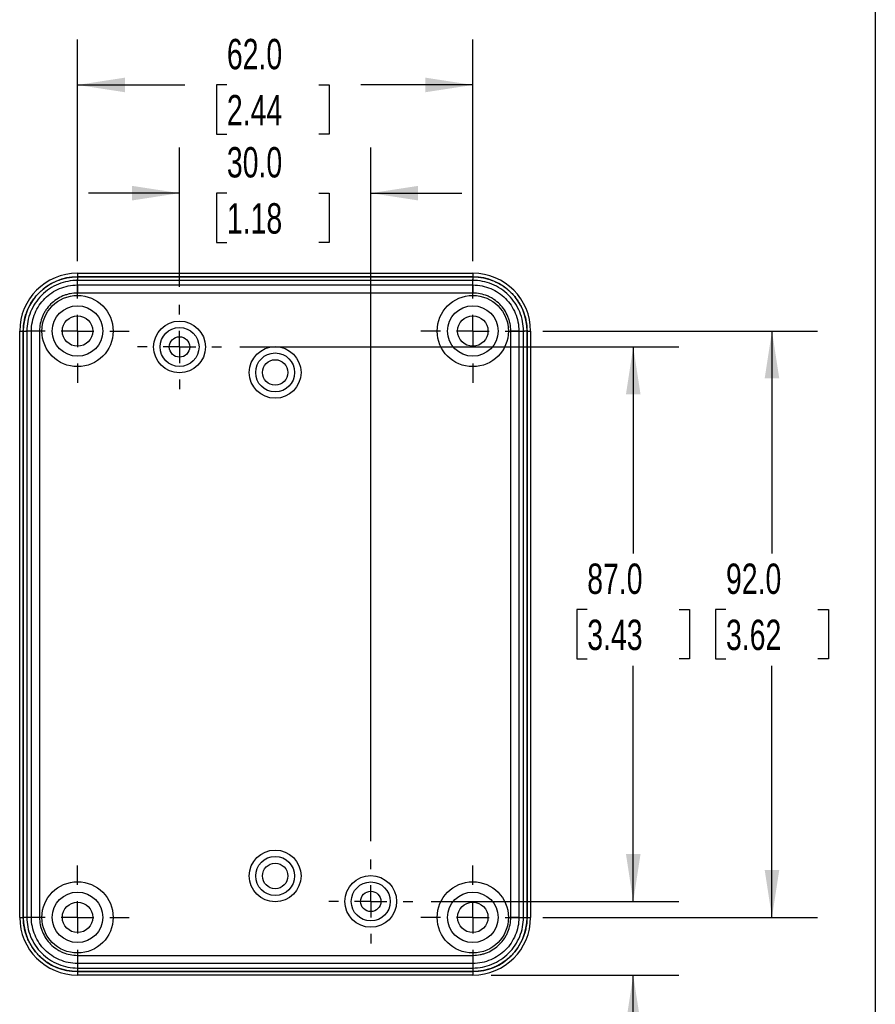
# Model space of a CAD drawing. Header units: millimetres. Extents: x 6 to 273, y 6 to 210.
# Tile 8 of 10: x 213 to 273, y 79 to 148. Entities that reach past the tile are written whole.
import ezdxf

# ---------------------------------------------------------------- set-up
doc = ezdxf.new("R2010")
doc.units = ezdxf.units.MM
doc.linetypes.add('CENTERX2', pattern=[20.32, 12.7, -2.54, 2.54, -2.54])
for name, color, linetype in [('CENTER', 40, 'CENTERX2'), ('DIMENSIONS', 140, 'Continuous'), ('TEXT', 140, 'Continuous')]:
    doc.layers.add(name, color=color, linetype=linetype)
doc.styles.add('SLDTEXTSTYLE0', font='TXT', dxfattribs={"width": 0.7})
doc.dimstyles.new('SLDDIMSTYLE2', dxfattribs={"dimtxt": 2.158008, "dimasz": 3.302, "dimexe": 0, "dimexo": 0.0625, "dimgap": 0.539502, "dimtad": 0, "dimtih": 1, "dimtoh": 1, "dimdec": 1, "dimlfac": 2.25, "dimrnd": 1e-09, "dimzin": 12, "dimdsep": 46, "dimtxsty": 'SLDTEXTSTYLE0', "dimsah": 1, "dimcen": 0.09, "dimadec": 0, "dimazin": 3, "dimtfac": 1, "dimtdec": 1, "dimtmove": 0, "dimatfit": 0, "dimfxl": 0, "dimfrac": 2, "dimtolj": 1, "dimtzin": 12, "dimarcsym": 0})
doc.dimstyles.new('SLDDIMSTYLE3', dxfattribs={"dimtxt": 2.158008, "dimasz": 3.302, "dimexe": 0, "dimexo": 0.0625, "dimgap": 0.539502, "dimtad": 0, "dimtih": 1, "dimtoh": 1, "dimdec": 1, "dimlfac": 2.25, "dimrnd": 1e-09, "dimzin": 4, "dimdsep": 46, "dimtxsty": 'SLDTEXTSTYLE0', "dimsah": 1, "dimcen": 0.09, "dimadec": 0, "dimazin": 1, "dimtfac": 1, "dimtdec": 1, "dimtofl": 0, "dimtmove": 0, "dimatfit": 3, "dimfxl": 0, "dimfrac": 2, "dimtolj": 1, "dimtzin": 12, "dimarcsym": 0})
doc.dimstyles.new('SLDDIMSTYLE4', dxfattribs={"dimtxt": 2.158008, "dimasz": 3.302, "dimexe": 0, "dimexo": 0.0625, "dimgap": 0.539502, "dimtad": 0, "dimtih": 1, "dimtoh": 1, "dimdec": 1, "dimlfac": 2.25, "dimrnd": 1e-09, "dimzin": 4, "dimdsep": 46, "dimtxsty": 'SLDTEXTSTYLE0', "dimsah": 1, "dimcen": 0.09, "dimadec": 0, "dimazin": 1, "dimtfac": 1, "dimtdec": 1, "dimtmove": 0, "dimatfit": 0, "dimfxl": 0, "dimfrac": 2, "dimtolj": 1, "dimtzin": 12, "dimarcsym": 0})

# ---------------------------------------------------------------- blocks, each defined once
blk = doc.blocks.new('_D_9')
at = {"layer": 'DIMENSIONS'}
for p, q in [((224.547, 129.458), (224.547, 139.158)), ((237.88, 90.792), (237.88, 139.158)), ((224.547, 135.983), (218.197, 135.983)), ((227.849, 135.983), (227.124, 135.983)), ((227.124, 135.983), (227.124, 132.553)), ((234.261, 135.983), (234.986, 135.983)), ((234.986, 135.983), (234.986, 132.553)), ((237.88, 135.983), (244.23, 135.983)), ((227.124, 132.553), (227.849, 132.553)), ((234.986, 132.553), (234.261, 132.553))]:
    blk.add_line(p, q, dxfattribs=at)
for points in [[(224.547, 135.983), (221.245, 136.491), (221.245, 135.475)], [(237.88, 135.983), (241.182, 135.475), (241.182, 136.491)]]:
    blk.add_solid(points, dxfattribs=at)
at = {"layer": 'DIMENSIONS', "char_height": 2.1167, "attachment_point": 1, "style": 'SLDTEXTSTYLE0'}
for s, insert in [('30.0', (227.849, 139.195)), ('1.18', (227.849, 135.282))]:
    blk.add_mtext(s, dxfattribs=dict(at, insert=insert))
blk = doc.blocks.new('_D_10')
at = {"layer": 'DIMENSIONS'}
for p, q in [((228.749, 125.257), (259.351, 125.257)), ((256.176, 125.257), (256.176, 110.854)), ((252.969, 106.941), (252.245, 106.941)), ((252.245, 106.941), (252.245, 103.511)), ((259.382, 106.941), (260.107, 106.941)), ((260.107, 106.941), (260.107, 103.511)), ((252.245, 103.511), (252.969, 103.511)), ((256.176, 86.59), (256.176, 103.028)), ((260.107, 103.511), (259.382, 103.511)), ((242.082, 86.59), (259.351, 86.59))]:
    blk.add_line(p, q, dxfattribs=at)
for points in [[(256.176, 125.257), (255.668, 121.955), (256.684, 121.955)], [(256.176, 86.59), (256.684, 89.892), (255.668, 89.892)]]:
    blk.add_solid(points, dxfattribs=at)
at = {"layer": 'DIMENSIONS', "char_height": 2.1167, "attachment_point": 1, "style": 'SLDTEXTSTYLE0'}
for s, insert in [('87.0', (252.969, 110.152)), ('3.43', (252.969, 106.24))]:
    blk.add_mtext(s, dxfattribs=dict(at, insert=insert))
blk = doc.blocks.new('_D_11')
at = {"layer": 'DIMENSIONS'}
for p, q in [((256.176, 86.59), (256.176, 92.94)), ((242.082, 86.59), (259.351, 86.59)), ((246.262, 81.449), (259.351, 81.449)), ((256.176, 73.858), (256.176, 81.449)), ((259.7, 73.858), (256.176, 73.858)), ((263.59, 73.858), (262.866, 73.858)), ((262.866, 73.858), (262.866, 70.428)), ((270.003, 73.858), (270.728, 73.858)), ((270.728, 73.858), (270.728, 70.428)), ((262.866, 70.428), (263.59, 70.428)), ((270.728, 70.428), (270.003, 70.428))]:
    blk.add_line(p, q, dxfattribs=at)
for points in [[(256.176, 86.59), (256.684, 89.892), (255.668, 89.892)], [(256.176, 81.449), (255.668, 78.147), (256.684, 78.147)]]:
    blk.add_solid(points, dxfattribs=at)
at = {"layer": 'DIMENSIONS', "char_height": 2.1167, "attachment_point": 1, "style": 'SLDTEXTSTYLE0'}
for s, insert in [('11.6', (263.59, 77.07)), ('0.46', (263.59, 73.157))]:
    blk.add_mtext(s, dxfattribs=dict(at, insert=insert))
blk = doc.blocks.new('_D_12')
at = {"layer": 'DIMENSIONS'}
for p, q in [((217.436, 131.25), (217.436, 146.704)), ((244.992, 131.25), (244.992, 146.704)), ((217.436, 143.529), (224.925, 143.529)), ((227.849, 143.529), (227.124, 143.529)), ((227.124, 143.529), (227.124, 140.099)), ((234.261, 143.529), (234.986, 143.529)), ((234.986, 143.529), (234.986, 140.099)), ((244.992, 143.529), (237.186, 143.529)), ((227.124, 140.099), (227.849, 140.099)), ((234.986, 140.099), (234.261, 140.099))]:
    blk.add_line(p, q, dxfattribs=at)
for points in [[(217.436, 143.529), (220.738, 143.021), (220.738, 144.037)], [(244.992, 143.529), (241.69, 144.037), (241.69, 143.021)]]:
    blk.add_solid(points, dxfattribs=at)
at = {"layer": 'DIMENSIONS', "char_height": 2.1167, "attachment_point": 1, "style": 'SLDTEXTSTYLE0'}
for s, insert in [('62.0', (227.849, 146.74)), ('2.44', (227.849, 142.828))]:
    blk.add_mtext(s, dxfattribs=dict(at, insert=insert))
blk = doc.blocks.new('_D_13')
at = {"layer": 'DIMENSIONS'}
for p, q in [((249.874, 126.368), (269.022, 126.368)), ((265.847, 126.368), (265.847, 110.854)), ((262.641, 106.941), (261.916, 106.941)), ((261.916, 106.941), (261.916, 103.511)), ((269.054, 106.941), (269.778, 106.941)), ((269.778, 106.941), (269.778, 103.511)), ((261.916, 103.511), (262.641, 103.511)), ((265.847, 85.479), (265.847, 103.028)), ((269.778, 103.511), (269.054, 103.511)), ((249.874, 85.479), (269.022, 85.479))]:
    blk.add_line(p, q, dxfattribs=at)
for points in [[(265.847, 126.368), (265.339, 123.066), (266.355, 123.066)], [(265.847, 85.479), (266.355, 88.781), (265.339, 88.781)]]:
    blk.add_solid(points, dxfattribs=at)
at = {"layer": 'DIMENSIONS', "char_height": 2.1167, "attachment_point": 1, "style": 'SLDTEXTSTYLE0'}
for s, insert in [('92.0', (262.641, 110.152)), ('3.62', (262.641, 106.24))]:
    blk.add_mtext(s, dxfattribs=dict(at, insert=insert))
blk = doc.blocks.new('SW_CENTERMARKSYMBOL_5')
at = {"layer": 'CENTER', "color": 0}
for p, q in [((0, 2.258), (0, 3.612)), ((0, 0), (0, 1.129)), ((-2.258, 0), (-3.612, 0)), ((0, 0), (-1.129, 0)), ((0, 0), (0, -1.129)), ((0, 0), (1.129, 0)), ((2.258, 0), (3.612, 0)), ((0, -2.258), (0, -3.612))]:
    blk.add_line(p, q, dxfattribs=at)
blk = doc.blocks.new('SW_CENTERMARKSYMBOL_6')
at = {"layer": 'CENTER', "color": 0}
for p, q in [((0, 2.258), (0, 3.612)), ((0, 0), (0, 1.129)), ((-2.258, 0), (-3.612, 0)), ((0, 0), (-1.129, 0)), ((0, 0), (0, -1.129)), ((0, 0), (1.129, 0)), ((2.258, 0), (3.612, 0)), ((0, -2.258), (0, -3.612))]:
    blk.add_line(p, q, dxfattribs=at)
blk = doc.blocks.new('SW_CENTERMARKSYMBOL_7')
at = {"layer": 'CENTER', "color": 0}
for p, q in [((0, 2.258), (0, 2.932)), ((0, 0), (0, 1.129)), ((-2.258, 0), (-2.932, 0)), ((0, 0), (-1.129, 0)), ((0, 0), (0, -1.129)), ((0, 0), (1.129, 0)), ((2.258, 0), (2.932, 0)), ((0, -2.258), (0, -2.932))]:
    blk.add_line(p, q, dxfattribs=at)
blk = doc.blocks.new('SW_CENTERMARKSYMBOL_8')
at = {"layer": 'CENTER', "color": 0}
for p, q in [((0, 2.258), (0, 2.932)), ((0, 0), (0, 1.129)), ((-2.258, 0), (-2.932, 0)), ((0, 0), (-1.129, 0)), ((0, 0), (0, -1.129)), ((0, 0), (1.129, 0)), ((2.258, 0), (2.932, 0)), ((0, -2.258), (0, -2.932))]:
    blk.add_line(p, q, dxfattribs=at)
blk = doc.blocks.new('SW_CENTERMARKSYMBOL_9')
at = {"layer": 'CENTER', "color": 0}
for p, q in [((0, 2.258), (0, 3.612)), ((0, 0), (0, 1.129)), ((-2.258, 0), (-3.612, 0)), ((0, 0), (-1.129, 0)), ((0, 0), (0, -1.129)), ((0, 0), (1.129, 0)), ((2.258, 0), (3.612, 0)), ((0, -2.258), (0, -3.612))]:
    blk.add_line(p, q, dxfattribs=at)
blk = doc.blocks.new('SW_CENTERMARKSYMBOL_10')
at = {"layer": 'CENTER', "color": 0}
for p, q in [((0, 2.258), (0, 3.612)), ((0, 0), (0, 1.129)), ((-2.258, 0), (-3.612, 0)), ((0, 0), (-1.129, 0)), ((0, 0), (0, -1.129)), ((0, 0), (1.129, 0)), ((2.258, 0), (3.612, 0)), ((0, -2.258), (0, -3.612))]:
    blk.add_line(p, q, dxfattribs=at)

msp = doc.modelspace()

# ---------------------------------------------------------------- linework, layer by layer
at = {"color": 7, "linetype": 'Continuous', "lineweight": 25}
for p, q in [((217.436, 130.398), (244.992, 130.398)), ((217.436, 130.398), (217.436, 130.149)), ((244.992, 130.149), (217.436, 130.149)), ((217.436, 130.147), (217.436, 129.898)), ((217.436, 130.147), (244.992, 130.147)), ((244.992, 129.898), (217.436, 129.898)), ((244.992, 130.398), (244.992, 130.149)), ((244.992, 130.147), (244.992, 129.898)), ((217.436, 129.58), (217.436, 129.016)), ((217.436, 129.58), (244.992, 129.58)), ((244.992, 129.58), (244.992, 129.016)), ((244.992, 129.016), (217.436, 129.016)), ((213.406, 85.479), (213.406, 126.368)), ((213.406, 126.368), (213.654, 126.368)), ((213.654, 126.368), (213.654, 85.479)), ((213.657, 126.368), (213.905, 126.368)), ((213.657, 85.479), (213.657, 126.368)), ((213.905, 126.368), (213.905, 85.479)), ((214.223, 85.479), (214.223, 126.368)), ((214.787, 126.368), (214.223, 126.368)), ((214.787, 126.368), (214.787, 85.479)), ((247.64, 85.479), (247.64, 126.368)), ((248.205, 126.368), (247.64, 126.368)), ((248.205, 126.368), (248.205, 85.479)), ((248.523, 85.479), (248.523, 126.368)), ((248.771, 126.368), (248.523, 126.368)), ((248.771, 126.368), (248.771, 85.479)), ((248.774, 85.479), (248.774, 126.368)), ((248.774, 126.368), (249.022, 126.368)), ((249.022, 126.368), (249.022, 85.479)), ((213.406, 85.479), (213.654, 85.479)), ((213.905, 85.479), (213.657, 85.479)), ((214.787, 85.479), (214.223, 85.479)), ((248.205, 85.479), (247.64, 85.479)), ((248.523, 85.479), (248.771, 85.479)), ((248.774, 85.479), (249.022, 85.479)), ((217.436, 82.831), (244.992, 82.831)), ((217.436, 82.831), (217.436, 82.266)), ((244.992, 82.831), (244.992, 82.266)), ((244.992, 82.266), (217.436, 82.266)), ((217.436, 81.948), (244.992, 81.948)), ((217.436, 81.948), (217.436, 81.7)), ((244.992, 81.948), (244.992, 81.7)), ((244.992, 81.7), (217.436, 81.7)), ((217.436, 81.697), (244.992, 81.697)), ((217.436, 81.697), (217.436, 81.449)), ((244.992, 81.449), (217.436, 81.449)), ((244.992, 81.697), (244.992, 81.449))]:
    msp.add_line(p, q, dxfattribs=at)
for centre, radius in [((217.436, 126.368), 2.484), ((244.992, 126.368), 2.484), ((217.436, 126.368), 1.761), ((244.992, 126.368), 1.761), ((217.436, 126.368), 1.058), ((224.547, 125.257), 1.803), ((244.992, 126.368), 1.058), ((224.547, 125.257), 1.359), ((224.547, 125.257), 0.711), ((231.214, 123.478), 1.803), ((231.214, 123.478), 1.359), ((231.214, 123.478), 0.889), ((231.214, 88.369), 1.803), ((231.214, 88.369), 1.359), ((231.214, 88.369), 0.889), ((217.436, 85.479), 2.484), ((237.88, 86.59), 1.803), ((237.88, 86.59), 1.359), ((244.992, 85.479), 2.484), ((217.436, 85.479), 1.761), ((237.88, 86.59), 0.711), ((244.992, 85.479), 1.761), ((217.436, 85.479), 1.058), ((244.992, 85.479), 1.058)]:
    msp.add_circle(centre, radius, dxfattribs=at)
for centre, radius, start, end in [((217.436, 126.368), 4.03, 90, 180), ((217.436, 126.368), 3.782, 90, 180), ((244.992, 126.368), 4.03, 360, 90), ((244.992, 126.368), 3.782, 360, 90), ((217.436, 85.479), 4.03, 180, 270), ((217.436, 85.479), 3.782, 180, 270), ((244.992, 85.479), 3.782, 270, 0), ((244.992, 85.479), 4.03, 270, 0)]:
    msp.add_arc(centre, radius, start, end, dxfattribs=at)
for points, knots in [([(213.657, 126.368), (213.657, 126.617), (213.681, 126.863), (213.753, 127.225), (213.783, 127.345), (213.855, 127.582), (213.897, 127.7), (214.039, 128.043), (214.155, 128.26), (214.429, 128.671), (214.589, 128.865), (214.937, 129.214), (215.127, 129.37), (215.437, 129.577), (215.544, 129.641), (215.762, 129.758), (215.873, 129.811), (216.1, 129.905), (216.216, 129.947), (216.452, 130.019), (216.573, 130.049), (216.939, 130.122), (217.186, 130.147), (217.436, 130.147)], [0, 0, 0, 0, 0.00166099, 0.00166099, 0.00249149, 0.00249149, 0.00332199, 0.00332199, 0.00498298, 0.00498298, 0.00664397, 0.00664397, 0.00830497, 0.00830497, 0.00913546, 0.00913546, 0.00996596, 0.00996596, 0.01079645, 0.01079645, 0.01162695, 0.01162695, 0.01328794, 0.01328794, 0.01328794, 0.01328794]), ([(244.992, 130.147), (245.241, 130.147), (245.487, 130.122), (245.849, 130.05), (245.969, 130.02), (246.206, 129.949), (246.324, 129.906), (246.667, 129.764), (246.884, 129.648), (247.295, 129.374), (247.489, 129.215), (247.838, 128.866), (247.994, 128.676), (248.201, 128.367), (248.265, 128.259), (248.382, 128.041), (248.435, 127.93), (248.529, 127.703), (248.571, 127.587), (248.643, 127.351), (248.673, 127.23), (248.746, 126.864), (248.771, 126.617), (248.771, 126.368)], [0, 0, 0, 0, 0.00166099, 0.00166099, 0.00249149, 0.00249149, 0.00332199, 0.00332199, 0.00498298, 0.00498298, 0.00664398, 0.00664398, 0.00830497, 0.00830497, 0.00913547, 0.00913547, 0.00996597, 0.00996597, 0.01079647, 0.01079647, 0.01162696, 0.01162696, 0.01328796, 0.01328796, 0.01328796, 0.01328796]), ([(217.436, 129.016), (217.261, 129.016), (217.089, 128.999), (216.835, 128.948), (216.751, 128.928), (216.585, 128.877), (216.502, 128.848), (216.262, 128.748), (216.11, 128.667), (215.822, 128.475), (215.686, 128.363), (215.441, 128.119), (215.332, 127.986), (215.187, 127.769), (215.141, 127.694), (215.06, 127.541), (215.023, 127.463), (214.924, 127.224), (214.873, 127.058), (214.804, 126.715), (214.787, 126.542), (214.787, 126.368)], [0, 0, 0, 0, 0.001163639, 0.001163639, 0.001745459, 0.001745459, 0.002327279, 0.002327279, 0.003490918, 0.003490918, 0.004654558, 0.004654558, 0.005818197, 0.005818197, 0.006400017, 0.006400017, 0.006981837, 0.006981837, 0.008145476, 0.008145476, 0.009309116, 0.009309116, 0.009309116, 0.009309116]), ([(247.64, 126.368), (247.64, 126.542), (247.623, 126.714), (247.573, 126.968), (247.552, 127.052), (247.501, 127.218), (247.472, 127.301), (247.372, 127.541), (247.291, 127.693), (247.099, 127.981), (246.987, 128.118), (246.743, 128.362), (246.61, 128.471), (246.393, 128.617), (246.318, 128.662), (246.165, 128.744), (246.087, 128.78), (245.848, 128.88), (245.682, 128.93), (245.34, 128.999), (245.167, 129.016), (244.992, 129.016)], [0, 0, 0, 0, 0.001163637, 0.001163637, 0.001745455, 0.001745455, 0.002327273, 0.002327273, 0.00349091, 0.00349091, 0.004654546, 0.004654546, 0.005818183, 0.005818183, 0.006400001, 0.006400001, 0.006981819, 0.006981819, 0.008145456, 0.008145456, 0.009309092, 0.009309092, 0.009309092, 0.009309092]), ([(217.436, 81.7), (217.186, 81.7), (216.941, 81.725), (216.578, 81.797), (216.459, 81.827), (216.221, 81.898), (216.103, 81.94), (215.76, 82.083), (215.543, 82.199), (215.133, 82.473), (214.938, 82.632), (214.59, 82.98), (214.434, 83.171), (214.226, 83.48), (214.162, 83.587), (214.045, 83.805), (213.992, 83.917), (213.898, 84.144), (213.857, 84.259), (213.785, 84.496), (213.754, 84.617), (213.681, 84.983), (213.657, 85.23), (213.657, 85.479)], [0, 0, 0, 0, 0.00166099, 0.00166099, 0.00249149, 0.00249149, 0.00332199, 0.00332199, 0.00498298, 0.00498298, 0.00664398, 0.00664398, 0.00830497, 0.00830497, 0.00913547, 0.00913547, 0.00996597, 0.00996597, 0.01079647, 0.01079647, 0.01162696, 0.01162696, 0.01328796, 0.01328796, 0.01328796, 0.01328796]), ([(214.787, 85.479), (214.787, 85.304), (214.804, 85.132), (214.855, 84.879), (214.876, 84.795), (214.926, 84.629), (214.956, 84.546), (215.055, 84.305), (215.137, 84.153), (215.329, 83.866), (215.44, 83.729), (215.684, 83.485), (215.818, 83.375), (216.034, 83.23), (216.11, 83.185), (216.262, 83.103), (216.34, 83.066), (216.579, 82.967), (216.746, 82.916), (217.088, 82.848), (217.261, 82.831), (217.436, 82.831)], [0, 0, 0, 0, 0.001163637, 0.001163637, 0.001745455, 0.001745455, 0.002327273, 0.002327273, 0.00349091, 0.00349091, 0.004654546, 0.004654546, 0.005818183, 0.005818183, 0.006400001, 0.006400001, 0.006981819, 0.006981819, 0.008145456, 0.008145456, 0.009309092, 0.009309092, 0.009309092, 0.009309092]), ([(244.992, 82.831), (245.167, 82.831), (245.339, 82.848), (245.592, 82.898), (245.676, 82.919), (245.843, 82.97), (245.925, 82.999), (246.166, 83.099), (246.318, 83.18), (246.605, 83.372), (246.742, 83.484), (246.986, 83.728), (247.096, 83.861), (247.241, 84.078), (247.286, 84.153), (247.368, 84.306), (247.405, 84.384), (247.504, 84.623), (247.555, 84.789), (247.623, 85.131), (247.64, 85.304), (247.64, 85.479)], [0, 0, 0, 0, 0.001163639, 0.001163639, 0.001745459, 0.001745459, 0.002327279, 0.002327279, 0.003490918, 0.003490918, 0.004654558, 0.004654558, 0.005818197, 0.005818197, 0.006400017, 0.006400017, 0.006981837, 0.006981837, 0.008145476, 0.008145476, 0.009309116, 0.009309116, 0.009309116, 0.009309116]), ([(248.771, 85.479), (248.771, 85.23), (248.746, 84.984), (248.674, 84.622), (248.645, 84.502), (248.573, 84.265), (248.531, 84.147), (248.388, 83.804), (248.272, 83.587), (247.998, 83.176), (247.839, 82.982), (247.491, 82.633), (247.3, 82.477), (246.991, 82.27), (246.884, 82.206), (246.666, 82.089), (246.555, 82.036), (246.327, 81.942), (246.212, 81.9), (245.975, 81.828), (245.854, 81.798), (245.488, 81.725), (245.241, 81.7), (244.992, 81.7)], [0, 0, 0, 0, 0.00166099, 0.00166099, 0.00249149, 0.00249149, 0.00332199, 0.00332199, 0.00498298, 0.00498298, 0.00664397, 0.00664397, 0.00830497, 0.00830497, 0.00913546, 0.00913546, 0.00996596, 0.00996596, 0.01079645, 0.01079645, 0.01162695, 0.01162695, 0.01328794, 0.01328794, 0.01328794, 0.01328794])]:
    msp.add_open_spline(points, degree=3, knots=knots, dxfattribs=at)
for points in [[(217.436, 129.898), (216.991, 129.898), (216.076, 129.727), (214.869, 128.932), (214.075, 127.725), (213.905, 126.811), (213.905, 126.368)], [(248.523, 126.368), (248.523, 126.811), (248.353, 127.725), (247.559, 128.932), (246.352, 129.727), (245.436, 129.898), (244.992, 129.898)], [(214.223, 126.368), (214.223, 126.806), (214.402, 127.653), (215.109, 128.697), (216.152, 129.402), (216.998, 129.58), (217.436, 129.58)], [(244.992, 129.58), (245.429, 129.58), (246.275, 129.402), (247.319, 128.697), (248.025, 127.653), (248.205, 126.806), (248.205, 126.368)], [(213.905, 85.479), (213.905, 85.036), (214.075, 84.122), (214.869, 82.915), (216.076, 82.119), (216.991, 81.948), (217.436, 81.948)], [(217.436, 82.266), (216.998, 82.266), (216.152, 82.445), (215.109, 83.15), (214.402, 84.194), (214.223, 85.041), (214.223, 85.479)], [(248.205, 85.479), (248.205, 85.041), (248.025, 84.194), (247.319, 83.15), (246.275, 82.445), (245.429, 82.266), (244.992, 82.266)], [(244.992, 81.948), (245.436, 81.948), (246.352, 82.119), (247.559, 82.915), (248.353, 84.122), (248.523, 85.036), (248.523, 85.479)]]:
    msp.add_open_spline(points, degree=3, dxfattribs=at)
at = {"layer": 'TEXT'}
msp.add_line((273.05, 209.55), (273.05, 6.35), dxfattribs=at)

# ---------------------------------------------------------------- block references
at = {"layer": 'CENTER'}
for name, p in [('SW_CENTERMARKSYMBOL_5', (217.436, 126.368)), ('SW_CENTERMARKSYMBOL_6', (244.992, 126.368)), ('SW_CENTERMARKSYMBOL_7', (224.547, 125.257)), ('SW_CENTERMARKSYMBOL_8', (237.88, 86.59)), ('SW_CENTERMARKSYMBOL_10', (217.436, 85.479)), ('SW_CENTERMARKSYMBOL_9', (244.992, 85.479))]:
    msp.add_blockref(name, p, dxfattribs=at)

# ---------------------------------------------------------------- dimensions: what is measured, and where the dimension line sits
at = {"layer": 'DIMENSIONS'}
for base, p1, p2, dimstyle, picture, middle in [((244.992, 143.529), (217.436, 129.98), (244.992, 129.98), 'SLDDIMSTYLE3', '_D_12', (231.055, 143.529)), ((237.88, 135.983), (224.547, 128.188), (237.88, 89.522), 'SLDDIMSTYLE4', '_D_9', (231.055, 135.983))]:
    dim = msp.add_linear_dim(base=base, p1=p1, p2=p2, dimstyle=dimstyle, dxfattribs=at)
    dim.commit()
    dim.dimension.update_dxf_attribs({"geometry": picture, "text_midpoint": middle, "dimtype": 160})
for base, p1, p2, dimstyle, picture, middle in [((265.847, 85.479), (248.604, 126.368), (248.604, 85.479), 'SLDDIMSTYLE3', '_D_13', (265.847, 106.941)), ((256.176, 86.59), (227.479, 125.257), (240.812, 86.59), 'SLDDIMSTYLE3', '_D_10', (256.176, 106.941)), ((256.176, 81.449), (240.812, 86.59), (244.992, 81.449), 'SLDDIMSTYLE2', '_D_11', (256.176, 73.858))]:
    dim = msp.add_linear_dim(base=base, p1=p1, p2=p2, angle=90, dimstyle=dimstyle, dxfattribs=at)
    dim.commit()
    dim.dimension.update_dxf_attribs({"geometry": picture, "text_midpoint": middle, "dimtype": 160})

doc.saveas('drawing.dxf')
